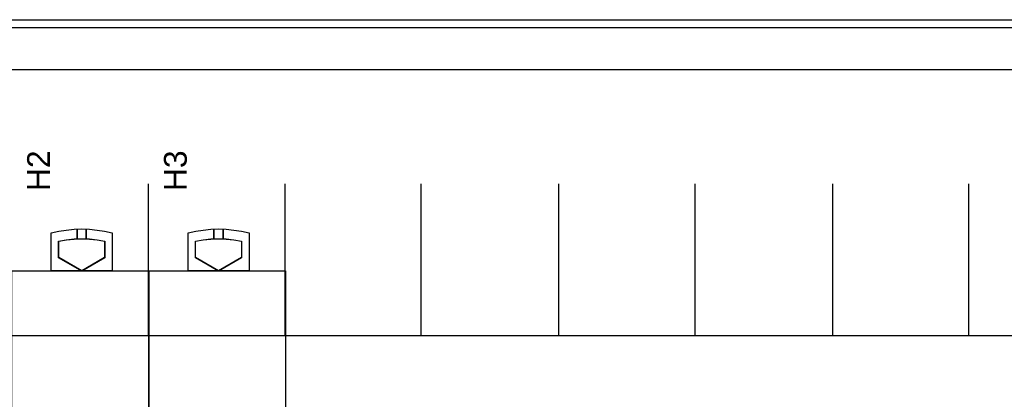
# Model space of a CAD drawing. Extents: x -558982 to 5119495, y -5290134 to 97908.
# Tile 117 of 256: x -477792 to -476497, y -20848 to -20348. Entities that reach past the tile are written whole.
import ezdxf

# ---------------------------------------------------------------- set-up
doc = ezdxf.new("R2010")
doc.units = 0
doc.header["$MEASUREMENT"] = 0
doc.layers.get('0').update_dxf_attribs({"color": 252})
doc.layers.add('45', color=8, linetype='Continuous')
doc.layers.add('50', color=7, linetype='Continuous')
doc.styles.get("Standard").update_dxf_attribs({"font": 'arial.ttf', "bigfont": 'BIGFONT.SHX'})

# ---------------------------------------------------------------- blocks, each defined once
blk = doc.blocks.new('*U1040')
at = {"layer": '50', "color": 7}
for points in [[(55.98194, -85.921426), (391.762235, -85.921426), (391.762235, -735.000783), (55.98194, -735.000783), (55.98194, -85.921426)], [(59.825943, -92.486155), (387.918232, -92.486155), (387.918232, -379.414356), (59.825943, -379.414356), (59.825943, -92.486155)]]:
    blk.add_lwpolyline(points, dxfattribs=at)
blk = doc.blocks.new('*U1042')
at = {"layer": '50', "color": 7}
for points in [[(379.969373, -86.991273), (67.968952, -86.991273)], [(379.969373, -86.991273), (67.968952, -86.991273)], [(61.983887, -127.5157), (386.017439, -127.5157)], [(379.969373, -86.991273), (67.968952, -86.991273)], [(61.983887, -127.5157), (386.017439, -127.5157)], [(205.961684, -127.558071), (205.961684, -107.546106)], [(223.935712, -127.558071), (223.935712, -107.546106)], [(241.848767, -127.558071), (241.848767, -107.546106)], [(259.952696, -127.558071), (259.952696, -107.546106)], [(277.886958, -127.558071), (277.886958, -107.546106)], [(295.988236, -127.558071), (295.988236, -107.546106)], [(313.90129, -127.558071), (313.90129, -107.546106)]]:
    blk.add_lwpolyline(points, dxfattribs=at)
blk = doc.blocks.new('*U1049')
at = {"layer": '45', "color": 7}
for points in [[(193.178386, -119.007239), (193.178386, -114.003562), (193.178386, -114.003562), (194.172505, -113.780916), (195.149081, -113.628579), (196.172439, -113.528974), (197.184102, -113.493819), (198.195765, -113.528974), (199.195732, -113.628579), (200.189851, -113.780916), (201.189818, -114.003562), (201.189818, -114.003562), (201.189818, -119.007239), (193.178386, -119.007239)], [(196.566411, -114.82848), (196.566411, -113.512356), (196.566411, -114.82848)], [(197.780585, -114.82848), (197.780585, -113.512356), (197.780585, -114.82848)], [(198.207237, -114.805212), (199.21664, -114.906173), (200.214237, -115.078402), (200.214237, -117.275801), (197.186028, -119.03372), (194.146014, -117.275801), (194.146014, -115.078402), (195.149514, -114.906173), (196.16482, -114.805212), (197.186028, -114.775517), (198.207237, -114.805212)], [(194.172524, -117.271184), (194.172524, -115.101116), (194.172524, -115.101116), (195.167256, -114.93103), (196.173691, -114.831324), (197.185977, -114.801999), (198.198263, -114.831324), (199.198846, -114.93103), (200.187727, -115.101116), (200.187727, -115.101116), (200.187727, -117.271184), (200.187727, -117.271184), (197.185977, -119.007239), (197.185977, -119.007239), (194.172524, -117.271184), (194.172524, -117.271184)], [(187.995609, -118.993998), (206.006752, -118.993998), (206.006752, -118.993998), (206.006752, -201.999826), (206.006752, -201.999826), (187.995609, -201.999826), (187.995609, -201.999826), (187.995609, -118.993998), (187.995609, -118.993998)], [(188.000911, -118.999294), (206.00145, -118.999294), (206.00145, -201.99453), (188.000911, -201.99453), (188.000911, -118.999294)]]:
    blk.add_lwpolyline(points, close=True, dxfattribs=at)
blk = doc.blocks.new('*A1050')
at = {"layer": '45', "color": 7}
for points in [[(211.178924, -119.007239), (211.178924, -114.003562), (211.178924, -114.003562), (212.173044, -113.780916), (213.14962, -113.628579), (214.172978, -113.528974), (215.184641, -113.493819), (216.196303, -113.528974), (217.19627, -113.628579), (218.19039, -113.780916), (219.190357, -114.003562), (219.190357, -114.003562), (219.190357, -119.007239), (211.178924, -119.007239)], [(214.564298, -114.82848), (214.564298, -113.512356), (214.564298, -114.82848)], [(215.778473, -114.82848), (215.778473, -113.512356), (215.778473, -114.82848)], [(216.205125, -114.805212), (217.214527, -114.906173), (218.212124, -115.078402), (218.212124, -117.275801), (215.183916, -119.03372), (212.143902, -117.275801), (212.143902, -115.078402), (213.147401, -114.906173), (214.162707, -114.805212), (215.183916, -114.775517), (216.205125, -114.805212)], [(212.170412, -117.271184), (212.170412, -115.101116), (212.170412, -115.101116), (213.165144, -114.93103), (214.171578, -114.831324), (215.183864, -114.801999), (216.19615, -114.831324), (217.196733, -114.93103), (218.185614, -115.101116), (218.185614, -115.101116), (218.185614, -117.271184), (218.185614, -117.271184), (215.183864, -119.007239), (215.183864, -119.007239), (212.170412, -117.271184), (212.170412, -117.271184)], [(205.993497, -118.993998), (224.00729, -118.993998), (224.00729, -118.993998), (224.00729, -201.999826), (224.00729, -201.999826), (205.993497, -201.999826), (205.993497, -201.999826), (205.993497, -118.993998), (205.993497, -118.993998)], [(205.998799, -118.999294), (224.001988, -118.999294), (224.001988, -201.99453), (205.998799, -201.99453), (205.998799, -118.999294)]]:
    blk.add_lwpolyline(points, close=True, dxfattribs=at)

msp = doc.modelspace()

# ---------------------------------------------------------------- block references
at = {"xscale": 10, "yscale": 10, "zscale": 10}
for name in ['*U1040', '*U1042']:
    msp.add_blockref(name, (-479682.3, -19489.1), dxfattribs=at)
ref = msp.add_blockref('*U1049', (-479682.3, -19489.1), dxfattribs=dict(xscale=10, yscale=10, zscale=10))
ref.add_attrib('Oznaczenie', 'H2', (-477752.3, -20574.1), dxfattribs={"height": 30, "rotation": 90, "flags": 2})
ref = msp.add_blockref('*A1050', (-479682.3, -19489.1), dxfattribs=dict(xscale=10, yscale=10, zscale=10))
ref.add_attrib('Oznaczenie', 'H3', (-477572.3, -20574.1), dxfattribs={"height": 30, "rotation": 90, "flags": 2})

doc.saveas('drawing.dxf')
